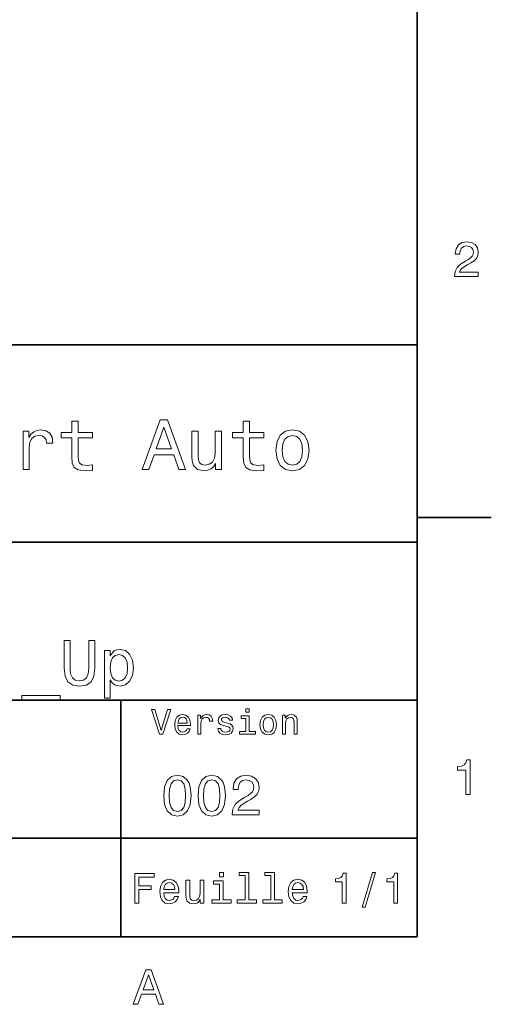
# Model space of a CAD drawing. Extents: x 0 to 297, y 0 to 210.
# Tile 8 of 9: x 247 to 294, y 3 to 103. Entities that reach past the tile are written whole.
import ezdxf

# ---------------------------------------------------------------- set-up
doc = ezdxf.new("R2010")
doc.units = 0

msp = doc.modelspace()

# ---------------------------------------------------------------- linework, layer by layer
at = {"color": 7, "lineweight": 35}
for p, q in [((287, 10), (287, 200)), ((97, 70), (287, 70)), ((287, 70), (287, 10)), ((162, 50), (287, 50)), ((162, 34), (287, 34)), ((257, 10), (257, 34)), ((162, 20), (287, 20)), ((10, 10), (287, 10)), ((97, 10), (287, 10))]:
    msp.add_line(p, q, dxfattribs=at)
at = {"color": 7, "lineweight": 35, "ltscale": 0.1875}
msp.add_line((287, 52.5), (294.5, 52.5), dxfattribs=at)
at = {"color": 7, "lineweight": 13}
for points in [[(290.76947, 76.916786), (293.175079, 76.916786), (293.175079, 77.350502), (291.273773, 77.350502), (291.3797, 77.587532), (291.561249, 77.784218), (292.121033, 78.142288), (292.418579, 78.293587), (292.751434, 78.510445), (292.988464, 78.762604), (293.124634, 79.060158), (293.175079, 79.398056), (293.089355, 79.821686), (292.852325, 80.154541), (292.489197, 80.366356), (292.020172, 80.442001), (291.536041, 80.35627), (291.167877, 80.119232), (290.930847, 79.740997), (290.850159, 79.241714), (290.850159, 79.171112), (291.309082, 79.171112), (291.309082, 79.211456), (291.354462, 79.554398), (291.490631, 79.806557), (291.707489, 79.967941), (291.994965, 80.023415), (292.287476, 79.972984), (292.504333, 79.846901), (292.645538, 79.650215), (292.695984, 79.403099), (292.660675, 79.171112), (292.56485, 78.974426), (292.403473, 78.802956), (292.181549, 78.651657), (291.884003, 78.490273), (291.389771, 78.177589), (291.041779, 77.844742), (290.835022, 77.441284), (290.76947, 76.931915)], [(252.05043, 60.579971), (252.05043, 58.64193), (252.093658, 58.015129), (252.29538, 57.582851), (252.698853, 57.330688), (253.383286, 57.244236), (254.132568, 57.280258), (254.132568, 57.827808), (253.585022, 57.78458), (253.087891, 57.842216), (252.82132, 58.022331), (252.706055, 58.324928), (252.684448, 58.75), (252.684448, 60.579971), (254.132568, 60.579971), (254.132568, 61.120316), (252.684448, 61.120316), (252.684448, 62.251438), (252.05043, 62.251438), (252.05043, 61.120316), (250.955322, 61.120316), (250.955322, 60.579971)], [(259.175781, 57.381123), (259.838623, 57.381123), (260.364563, 58.850864), (262.360229, 58.850864), (262.886169, 57.381123), (263.563416, 57.381123), (261.733429, 62.388329), (260.998566, 62.388329)], [(269.399109, 60.579971), (269.399109, 58.64193), (269.442352, 58.015129), (269.644073, 57.582851), (270.047546, 57.330688), (270.731995, 57.244236), (271.481262, 57.280258), (271.481262, 57.827808), (270.933716, 57.78458), (270.436584, 57.842216), (270.170013, 58.022331), (270.054749, 58.324928), (270.033142, 58.75), (270.033142, 60.579971), (271.481262, 60.579971), (271.481262, 61.120316), (270.033142, 61.120316), (270.033142, 62.251438), (269.399109, 62.251438), (269.399109, 61.120316), (268.304016, 61.120316), (268.304016, 60.579971)], [(247.100861, 57.381123), (247.734863, 57.381123), (247.734863, 59.592937), (247.799713, 60.12608), (247.994232, 60.507923), (248.311249, 60.738472), (248.736313, 60.817722), (249.053314, 60.767288), (249.291077, 60.623199), (249.435165, 60.378242), (249.485596, 60.046829), (250.126801, 60.046829), (250.040344, 60.630402), (249.802597, 61.048271), (249.406342, 61.30043), (248.865997, 61.386887), (248.498566, 61.32925), (248.181549, 61.185158), (247.900574, 60.940201), (247.677246, 60.608788), (247.677246, 61.25), (247.100861, 61.25)], [(260.595093, 59.463257), (261.365997, 61.667866), (262.136902, 59.463257)], [(267.194519, 61.25), (266.560516, 61.25), (266.560516, 59.016571), (266.488464, 58.497837), (266.279541, 58.123196), (265.955322, 57.892651), (265.530243, 57.820602), (265.19165, 57.878242), (264.975494, 58.051151), (264.853027, 58.346542), (264.824219, 58.764408), (264.824219, 61.25), (264.190186, 61.25), (264.190186, 58.706772), (264.211792, 58.195244), (264.348694, 57.770172), (264.766571, 57.381123), (265.436584, 57.244236), (265.796814, 57.294666), (266.106628, 57.424351), (266.373199, 57.647694), (266.589325, 57.971901), (266.589325, 57.381123), (267.194519, 57.381123)], [(272.698853, 59.311958), (272.814117, 58.432995), (273.145508, 57.78458), (273.671448, 57.381123), (274.377502, 57.244236), (275.076355, 57.381123), (275.602295, 57.777374), (275.933716, 58.425793), (276.056183, 59.311958), (275.933716, 60.190922), (275.602295, 60.846542), (275.076355, 61.242794), (274.377502, 61.386887), (273.671448, 61.242794), (273.145508, 60.839336), (272.814117, 60.190922)], [(273.34726, 59.319164), (273.412109, 59.967579), (273.613831, 60.435879), (273.938019, 60.72406), (274.377502, 60.824928), (274.809784, 60.72406), (275.134003, 60.443081), (275.335724, 59.967579), (275.407776, 59.319164), (275.335724, 58.663544), (275.134003, 58.188038), (274.809784, 57.899853), (274.377502, 57.806194), (273.938019, 57.899853), (273.613831, 58.188038), (273.412109, 58.663544)], [(251.27449, 37.242073), (251.365265, 36.431557), (251.650574, 35.854465), (252.130402, 35.523773), (252.824203, 35.407059), (253.51152, 35.523773), (253.991348, 35.854465), (254.276642, 36.425072), (254.373917, 37.242073), (254.373917, 40.030258), (253.770889, 40.030258), (253.770889, 37.209652), (253.712524, 36.658501), (253.53746, 36.262966), (253.239182, 36.029537), (252.824203, 35.951729), (252.39624, 36.029537), (252.097977, 36.262966), (251.922913, 36.652016), (251.871033, 37.209652), (251.871033, 40.030258), (251.27449, 40.030258)], [(255.923615, 38.474064), (255.923615, 39.012245), (255.353027, 39.012245), (255.353027, 34.181557), (255.923615, 34.181557), (255.923615, 36.061958), (256.124634, 35.757202), (256.351563, 35.556194), (256.92218, 35.407059), (257.466858, 35.530258), (257.894806, 35.899857), (258.173615, 36.483429), (258.277374, 37.274494), (258.173615, 38.059078), (257.894806, 38.642651), (257.466858, 39.005764), (256.92218, 39.135445), (256.610962, 39.096542), (256.345093, 38.973343), (256.118164, 38.76585)], [(256.824921, 35.919308), (256.442352, 36.003601), (256.163544, 36.262966), (255.988464, 36.684437), (255.930115, 37.274494), (255.988464, 37.858067), (256.163544, 38.279537), (256.442352, 38.532421), (256.824921, 38.623199), (257.175049, 38.532421), (257.453888, 38.273052), (257.628967, 37.851585), (257.693787, 37.274494), (257.628967, 36.690922), (257.453888, 36.262966), (257.175049, 36.003601)], [(246.969009, 34.453888), (246.969009, 34), (250.872467, 34), (250.872467, 34.453888)], [(261.71109, 33.03458), (261.08429, 30.905619), (260.439484, 33.03458), (260.09726, 33.03458), (260.904175, 30.530979), (261.264404, 30.530979), (262.053314, 33.03458)], [(269.992798, 33.117435), (269.657776, 33.117435), (269.657776, 32.757202), (269.992798, 32.757202)], [(262.784576, 31.40634), (264.052582, 31.40634), (264.056183, 31.554033), (263.998566, 31.9683), (263.840057, 32.278099), (263.587891, 32.465416), (263.252869, 32.533859), (262.925079, 32.461815), (262.672913, 32.260086), (262.510803, 31.932276), (262.453156, 31.5), (262.507202, 31.056915), (262.669312, 30.732708), (262.917877, 30.530979), (263.242065, 30.462536), (263.523041, 30.509365), (263.753601, 30.631844), (263.922913, 30.826368), (264.020172, 31.085733), (263.706787, 31.085733), (263.641937, 30.941643), (263.548279, 30.833572), (263.281708, 30.747118), (263.076355, 30.786743), (262.921478, 30.912823), (262.820618, 31.118155), (262.784576, 31.395533)], [(262.784576, 31.672911), (262.824219, 31.921469), (262.921478, 32.105186), (263.069153, 32.216858), (263.263702, 32.256485), (263.45462, 32.216858), (263.602295, 32.105186), (263.692352, 31.921469), (263.724792, 31.672911)], [(264.794678, 30.530979), (265.111664, 30.530979), (265.111664, 31.636887), (265.144104, 31.903458), (265.241364, 32.094379), (265.399841, 32.209652), (265.612396, 32.249279), (265.770905, 32.224064), (265.889771, 32.152016), (265.961823, 32.029537), (265.98703, 31.863832), (266.307648, 31.863832), (266.264404, 32.155621), (266.145538, 32.364552), (265.947418, 32.490635), (265.677246, 32.533859), (265.49353, 32.505043), (265.335022, 32.432995), (265.194519, 32.310516), (265.082855, 32.144814), (265.082855, 32.465416), (264.794678, 32.465416)], [(267.791779, 31.658501), (267.485596, 31.730547), (267.258636, 31.8134), (267.182983, 31.982708), (267.20462, 32.101585), (267.280273, 32.188038), (267.40274, 32.242073), (267.579254, 32.263687), (267.748566, 32.242073), (267.881836, 32.177231), (267.968292, 32.079971), (268.004333, 31.950287), (268.314117, 31.950287), (268.314117, 31.957493), (268.260101, 32.191643), (268.112396, 32.375359), (267.881836, 32.490635), (267.579254, 32.533859), (267.273041, 32.490635), (267.049713, 32.371758), (266.90921, 32.195244), (266.865997, 31.971901), (266.898407, 31.755764), (266.999268, 31.604465), (267.164978, 31.496397), (267.406342, 31.420748), (267.759369, 31.334293), (267.975494, 31.244236), (268.033142, 31.17219), (268.054749, 31.064121), (268.022339, 30.930836), (267.935883, 30.829971), (267.79538, 30.765129), (267.608063, 30.743515), (267.409943, 30.765129), (267.265839, 30.840778), (267.168579, 30.963255), (267.128967, 31.132565), (266.822754, 31.132565), (266.873199, 30.844379), (267.020905, 30.635447), (267.255035, 30.509365), (267.579254, 30.462536), (267.917877, 30.509365), (268.166412, 30.635447), (268.317719, 30.837175), (268.371765, 31.100143), (268.332123, 31.327089), (268.220459, 31.481987), (268.036743, 31.582851)], [(269.981995, 30.79755), (269.981995, 32.400574), (269.167877, 32.400574), (269.167877, 32.130402), (269.664978, 32.130402), (269.664978, 30.79755), (269.016571, 30.79755), (269.016571, 30.530979), (270.637604, 30.530979), (270.637604, 30.79755)], [(271.087891, 31.496397), (271.145538, 31.056915), (271.311249, 30.732708), (271.574219, 30.530979), (271.927246, 30.462536), (272.276672, 30.530979), (272.539612, 30.729107), (272.705322, 31.053314), (272.766571, 31.496397), (272.705322, 31.935879), (272.539612, 32.263687), (272.276672, 32.461815), (271.927246, 32.533859), (271.574219, 32.461815), (271.311249, 32.260086), (271.145538, 31.935879)], [(271.412109, 31.5), (271.444519, 31.824207), (271.54538, 32.058357), (271.707489, 32.20245), (271.927246, 32.25288), (272.143372, 32.20245), (272.305481, 32.061958), (272.406342, 31.824207), (272.442352, 31.5), (272.406342, 31.17219), (272.305481, 30.934437), (272.143372, 30.790344), (271.927246, 30.743515), (271.707489, 30.790344), (271.54538, 30.934437), (271.444519, 31.17219)], [(273.350159, 30.530979), (273.667145, 30.530979), (273.667145, 31.647694), (273.699554, 31.903458), (273.804047, 32.090778), (273.966125, 32.206051), (274.182281, 32.249279), (274.355194, 32.213257), (274.463257, 32.115993), (274.517303, 31.95389), (274.535309, 31.737751), (274.535309, 30.530979), (274.852295, 30.530979), (274.852295, 31.802593), (274.837891, 32.058357), (274.773041, 32.270893), (274.560516, 32.465416), (274.229095, 32.533859), (274.04538, 32.508644), (273.890503, 32.440201), (273.757202, 32.324928), (273.65274, 32.170029), (273.65274, 32.465416), (273.350159, 32.465416)], [(291.909241, 24.416786), (292.368164, 24.416786), (292.368164, 27.942001), (292.025208, 27.942001), (291.934448, 27.634365), (291.752899, 27.427593), (291.475525, 27.306557), (291.092224, 27.266211), (291.092224, 26.90814), (291.909241, 26.90814)], [(261.345825, 24.314121), (261.432281, 23.409224), (261.703156, 22.763689), (262.135437, 22.371759), (262.734863, 22.244957), (263.328522, 22.371759), (263.760803, 22.763689), (264.02594, 23.409224), (264.118164, 24.314121), (264.02594, 25.213257), (263.916412, 25.570606), (263.760803, 25.864553), (263.328522, 26.256485), (262.734863, 26.38905), (262.135437, 26.256485), (261.703156, 25.858791), (261.432281, 25.213257)], [(264.815552, 24.314121), (264.902008, 23.409224), (265.172913, 22.763689), (265.605194, 22.371759), (266.20462, 22.244957), (266.798279, 22.371759), (267.23056, 22.763689), (267.495667, 23.409224), (267.587891, 24.314121), (267.495667, 25.213257), (267.386169, 25.570606), (267.23056, 25.864553), (266.798279, 26.256485), (266.20462, 26.38905), (265.605194, 26.256485), (265.172913, 25.858791), (264.902008, 25.213257)], [(268.268005, 22.360231), (271.017303, 22.360231), (271.017303, 22.855909), (268.844391, 22.855909), (268.965424, 23.126802), (269.172913, 23.351585), (269.812683, 23.760807), (270.15274, 23.933718), (270.533142, 24.181557), (270.804047, 24.469742), (270.959656, 24.809799), (271.017303, 25.195967), (270.919312, 25.680117), (270.648407, 26.06052), (270.233429, 26.302595), (269.697418, 26.38905), (269.144104, 26.291067), (268.723328, 26.020174), (268.452454, 25.587896), (268.360229, 25.017292), (268.360229, 24.9366), (268.884735, 24.9366), (268.884735, 24.98271), (268.936584, 25.374641), (269.092224, 25.662825), (269.340057, 25.847263), (269.668579, 25.910664), (270.002869, 25.853027), (270.250732, 25.708935), (270.412109, 25.48415), (270.469727, 25.201729), (270.429382, 24.9366), (270.319885, 24.711817), (270.135437, 24.51585), (269.881836, 24.342941), (269.541779, 24.158503), (268.976959, 23.801153), (268.579254, 23.42075), (268.342926, 22.959656), (268.268005, 22.377522)], [(261.899139, 24.314121), (261.945251, 25.011528), (262.089325, 25.51297), (262.348694, 25.806917), (262.734863, 25.910664), (263.115265, 25.806917), (263.374634, 25.51297), (263.518738, 25.011528), (263.56485, 24.314121), (263.518738, 23.610952), (263.374634, 23.10951), (263.115265, 22.815563), (262.734863, 22.717581), (262.348694, 22.815563), (262.089325, 23.10951), (261.945251, 23.610952)], [(265.368866, 24.314121), (265.414978, 25.011528), (265.559082, 25.51297), (265.818451, 25.806917), (266.20462, 25.910664), (266.585022, 25.806917), (266.844391, 25.51297), (266.988464, 25.011528), (267.034576, 24.314121), (266.988464, 23.610952), (266.844391, 23.10951), (266.585022, 22.815563), (266.20462, 22.717581), (265.818451, 22.815563), (265.559082, 23.10951), (265.414978, 23.610952)], [(258.414978, 13.428675), (258.817017, 13.428675), (258.817017, 14.807637), (260.079254, 14.807637), (260.079254, 15.166427), (258.817017, 15.166427), (258.817017, 16.065563), (260.368866, 16.065563), (260.368866, 16.428675), (258.414978, 16.428675)], [(267.389038, 16.532421), (266.98703, 16.532421), (266.98703, 16.100145), (267.389038, 16.100145)], [(269.572052, 16.212536), (269.572052, 13.748559), (268.789612, 13.748559), (268.789612, 13.428675), (270.73056, 13.428675), (270.73056, 13.748559), (269.952454, 13.748559), (269.952454, 16.532421), (268.975494, 16.532421), (268.975494, 16.212536)], [(272.174347, 16.212536), (272.174347, 13.748559), (271.391937, 13.748559), (271.391937, 13.428675), (273.332855, 13.428675), (273.332855, 13.748559), (272.554749, 13.748559), (272.554749, 16.532421), (271.57782, 16.532421), (271.57782, 16.212536)], [(279.416443, 13.428675), (279.809814, 13.428675), (279.809814, 16.450289), (279.515839, 16.450289), (279.438049, 16.1866), (279.28241, 16.009367), (279.044678, 15.905621), (278.716125, 15.871038), (278.716125, 15.564121), (279.416443, 15.564121)], [(281.42218, 13.026657), (281.720459, 13.026657), (282.766571, 16.510807), (282.463989, 16.510807)], [(284.621033, 13.428675), (285.014404, 13.428675), (285.014404, 16.450289), (284.720459, 16.450289), (284.642639, 16.1866), (284.48703, 16.009367), (284.249268, 15.905621), (283.920746, 15.871038), (283.920746, 15.564121), (284.621033, 15.564121)], [(261.341492, 14.479107), (262.863098, 14.479107), (262.867432, 14.656341), (262.798279, 15.153459), (262.608063, 15.525217), (262.305481, 15.75), (261.903473, 15.832133), (261.510101, 15.745678), (261.207489, 15.503603), (261.01297, 15.110231), (260.943817, 14.591499), (261.008636, 14.059798), (261.203156, 13.67075), (261.501434, 13.428675), (261.890503, 13.346542), (262.227661, 13.402739), (262.504333, 13.549712), (262.707489, 13.783141), (262.824219, 14.09438), (262.44812, 14.09438), (262.370331, 13.92147), (262.257935, 13.791787), (261.938049, 13.688041), (261.69165, 13.735591), (261.505768, 13.886888), (261.384735, 14.133286), (261.341492, 14.466139)], [(261.341492, 14.798992), (261.389038, 15.097262), (261.505768, 15.317724), (261.682983, 15.45173), (261.916412, 15.49928), (262.145538, 15.45173), (262.322754, 15.317724), (262.430847, 15.097262), (262.469727, 14.798992)], [(265.400574, 15.75), (265.020172, 15.75), (265.020172, 14.409943), (264.976959, 14.098703), (264.851593, 13.873919), (264.657074, 13.735591), (264.402008, 13.692364), (264.198853, 13.726946), (264.069153, 13.830692), (263.995667, 14.007925), (263.978394, 14.258646), (263.978394, 15.75), (263.597992, 15.75), (263.597992, 14.224064), (263.610962, 13.917148), (263.693085, 13.662104), (263.943817, 13.428675), (264.345825, 13.346542), (264.561951, 13.376801), (264.747833, 13.454611), (264.907776, 13.588617), (265.037476, 13.783141), (265.037476, 13.428675), (265.400574, 13.428675)], [(267.376068, 13.748559), (267.376068, 15.672191), (266.399139, 15.672191), (266.399139, 15.347983), (266.995667, 15.347983), (266.995667, 13.748559), (266.21759, 13.748559), (266.21759, 13.428675), (268.162811, 13.428675), (268.162811, 13.748559)], [(274.353027, 14.479107), (275.874634, 14.479107), (275.878967, 14.656341), (275.809814, 15.153459), (275.619598, 15.525217), (275.317017, 15.75), (274.914978, 15.832133), (274.521606, 15.745678), (274.219025, 15.503603), (274.024506, 15.110231), (273.955322, 14.591499), (274.020172, 14.059798), (274.214691, 13.67075), (274.51297, 13.428675), (274.902008, 13.346542), (275.239197, 13.402739), (275.515839, 13.549712), (275.719025, 13.783141), (275.835724, 14.09438), (275.459656, 14.09438), (275.381836, 13.92147), (275.26944, 13.791787), (274.949554, 13.688041), (274.703186, 13.735591), (274.517303, 13.886888), (274.39624, 14.133286), (274.353027, 14.466139)], [(274.353027, 14.798992), (274.400574, 15.097262), (274.517303, 15.317724), (274.694519, 15.45173), (274.927948, 15.49928), (275.157074, 15.45173), (275.33429, 15.317724), (275.442352, 15.097262), (275.481262, 14.798992)], [(258.266846, 3.166787), (258.730835, 3.166787), (259.098999, 4.195605), (260.495972, 4.195605), (260.864105, 3.166787), (261.338165, 3.166787), (260.05719, 6.67183), (259.542786, 6.67183)], [(259.260376, 4.624279), (259.799988, 6.167507), (260.33963, 4.624279)]]:
    msp.add_lwpolyline(points, close=True, dxfattribs=at)

doc.saveas('drawing.dxf')
